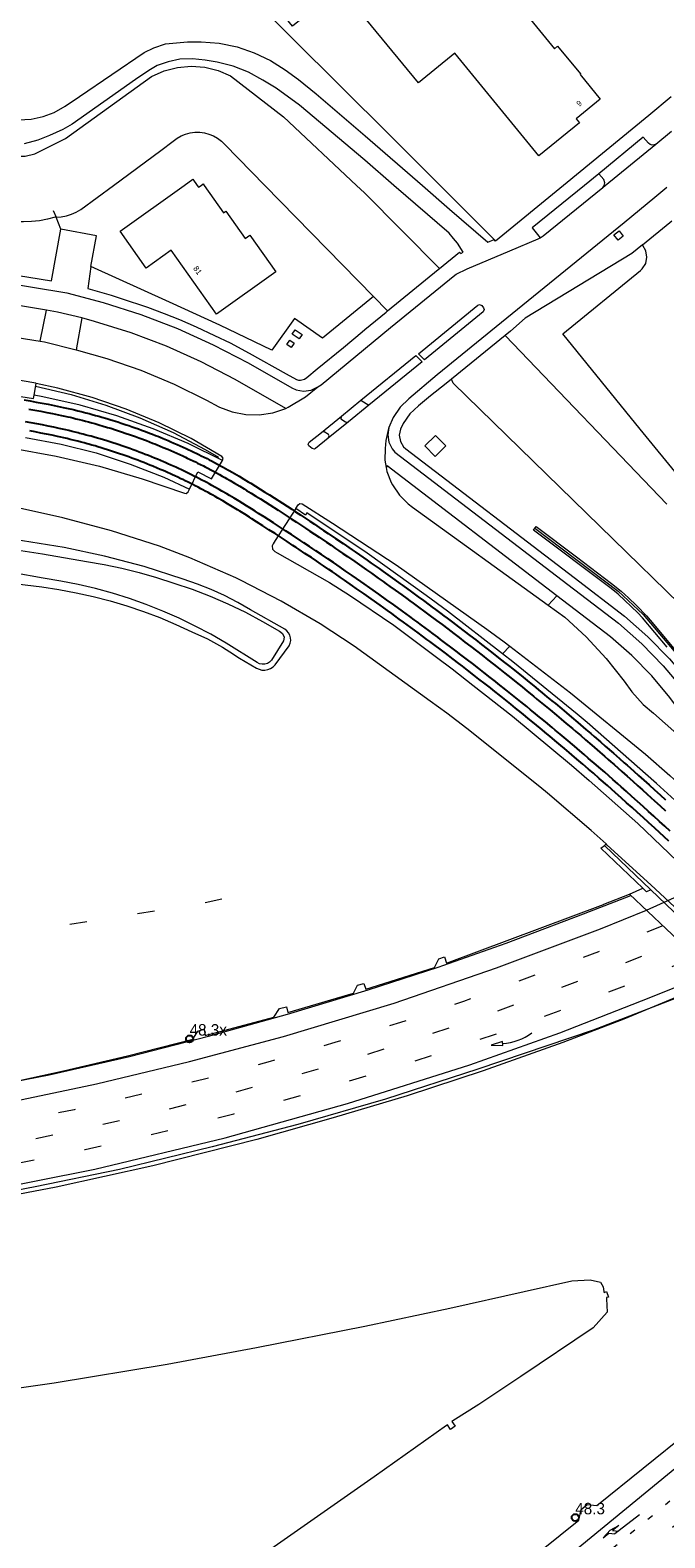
# Model space of a CAD drawing. Header units: metres. Extents: x 83575 to 86200, y 450600 to 453750.
# Tile 15 of 94: x 84102 to 84214, y 451413 to 451677. Entities that reach past the tile are written whole.
import ezdxf
from ezdxf.enums import TextEntityAlignment as Align

# ---------------------------------------------------------------- set-up
doc = ezdxf.new("R2010")
doc.units = ezdxf.units.M
doc.linetypes.add('13strp', pattern=[4, 1, -3])
doc.linetypes.add('39strp', pattern=[12, 3, -9])
for name, color, linetype, lineweight in [('gr-bs-geleiderail', 253, 'geleiderail', 18), ('gw-bs-grondwerklijn', 253, 'Continuous', 18), ('kd-bs-kadastralegrens', 253, 'Continuous', 18), ('mk-bs-13streep 0.45', 253, '13strp', 18), ('mk-bs-39streep 0.15', 253, '39strp', 18), ('mk-bs-pijlre750', 253, 'Continuous', 18), ('mk-bs-pijlverdrijf750', 253, 'Continuous', 18), ('mk-bs-streep 0.15', 253, 'Continuous', 18), ('og-bs-bebouwing', 253, 'Continuous', 18), ('og-bs-huisnummer', 253, 'Continuous', 18), ('og-bs-spoor HTM', 253, 'Continuous', 25), ('vh-bs-randverharding', 253, 'Continuous', 18), ('wm-bs-hectometerbord text', 253, 'Continuous', 18)]:
    doc.layers.add(name, color=color, linetype=linetype, lineweight=lineweight)
doc.styles.add('rtw_iso', font='iso-rtw.shx')
doc.styles.add('Styledgn001', font='dgn001.shx')
doc.linetypes.add('geleiderail', pattern='A,2,-1,[175,RTW.shx,S=0.5,R=0,X=0,Y=0],-1', length=4)

# ---------------------------------------------------------------- blocks, each defined once
blk = doc.blocks.new('pijlr-flat-5')
at = {"layer": 'mk-bs-pijlre750'}
for p, q in [((0, 0), (-4.29, -3.36)), ((-5.13, -2.69), (-3.61, -1.88)), ((-3.61, -1.88), (-4.75, -2.77)), ((-6.36, -4.04), (-5.13, -2.69)), ((-6.36, -4.04), (-5.34, -3.24)), ((-5.34, -3.24), (-4.29, -3.36)), ((-4.75, -2.77), (-3.7, -2.9))]:
    blk.add_line(p, q, dxfattribs=at)
blk = doc.blocks.new('pijlvr-flat-10')
at = {"layer": 'mk-bs-pijlverdrijf750'}
for p, q in [((-5.17, -1.48), (-7.16, -2.12)), ((-7.16, -2.12), (-5.08, -2.23)), ((-5.08, -2.23), (-5.17, -1.48)), ((-5.12, -1.86), (-5.12, -1.86)), ((-5.12, -1.86), (-5.12, -1.86))]:
    blk.add_line(p, q, dxfattribs=at)
blk.add_arc((-5.86, 8.18), 10.06, 274.1853, 305.6147, dxfattribs=at)
blk = doc.blocks.new('HMP1-flat-33')
at = {"color": 253}
blk.add_circle((0, 0), 0.625, dxfattribs=at)
blk = doc.blocks.new('HMP1-flat-36')
at = {"color": 253}
blk.add_circle((0, 0), 0.625, dxfattribs=at)

msp = doc.modelspace()

# ---------------------------------------------------------------- linework, layer by layer
at = {"layer": 'gr-bs-geleiderail', "flags": 128}
for points in [[(83834.12, 451424.2), (83840.96, 451428.19), (83850.38, 451432.98), (83859.13, 451437.11), (83868.66, 451441.5), (83878.86, 451445.73), (83889.53, 451449.87), (83899.79, 451453.53), (83911.75, 451457.39), (83923.06, 451460.56), (83933.8, 451463.42), (83941.35, 451465.21), (83949.38, 451467.09), (83959.96, 451469.28), (83970.4, 451471.48), (83984.88, 451474.19), (84003.57, 451477.26), (84018.05, 451479.5), (84036.58, 451482.35), (84051.81, 451484.71), (84066.51, 451487.08), (84080.67, 451489.5), (84092.56, 451491.66), (84105.82, 451494.28), (84119.9, 451497.49), (84133.76, 451501.05), (84147.6, 451504.89), (84161.7, 451509.11), (84174.01, 451513.11), (84185.92, 451517.29), (84199.43, 451522.43), (84207.73, 451525.66)], [(84223.18, 451511.04), (84216.45, 451508.16), (84206.52, 451503.99), (84195.82, 451499.94), (84181.88, 451494.97), (84168.53, 451490.59), (84155.58, 451486.73), (84142.21, 451482.92), (84123.98, 451478.3), (84107.08, 451474.59), (84087.46, 451470.86), (84069.92, 451467.87), (84056.31, 451465.7), (84038.2, 451462.92), (84020.87, 451460.29), (84001.56, 451457.2), (83990.64, 451455.48), (83978.09, 451453.26), (83966.63, 451450.93), (83957.27, 451448.74), (83945.05, 451446.05), (83932.68, 451442.8), (83917.62, 451438.5), (83902.85, 451434.03), (83889.48, 451429.78), (83878.14, 451425.73), (83867.58, 451421.72), (83858.39, 451417.71), (83851.6, 451414.65), (83845.46, 451411.78), (83842.48, 451410.47), (83840.59, 451409.41)]]:
    msp.add_lwpolyline(points, dxfattribs=at)
at = {"layer": 'gw-bs-grondwerklijn'}
for p, q in [((84183.82, 451640.52), (84174.33, 451650)), ((84107.87, 451642.36), (84107.03, 451644.44)), ((84165.13, 451628.04), (84162.65, 451630.57)), ((84108.48, 451586.57), (84090.33, 451589.48)), ((84115.53, 451585.1), (84108.48, 451586.57)), ((84122.48, 451583.25), (84115.53, 451585.1)), ((84129.33, 451581.02), (84122.48, 451583.25)), ((84131.79, 451580.19), (84129.33, 451581.02)), ((84095.18, 451580.86), (84104.52, 451579.69)), ((84104.52, 451579.69), (84107.55, 451579.23)), ((84107.55, 451579.23), (84110.56, 451578.67)), ((84110.56, 451578.67), (84113.55, 451578.01)), ((84134.2, 451579.23), (84131.79, 451580.19)), ((84136.57, 451578.16), (84134.2, 451579.23)), ((84113.55, 451578.01), (84116.51, 451577.24)), ((84116.51, 451577.24), (84119.45, 451576.37)), ((84119.45, 451576.37), (84122.35, 451575.39)), ((84138.88, 451576.96), (84136.57, 451578.16)), ((84141.13, 451575.66), (84138.88, 451576.96)), ((84193.26, 451576.49), (84194.8, 451578.12)), ((84122.35, 451575.39), (84125.22, 451574.31)), ((84125.22, 451574.31), (84128.04, 451573.13)), ((84128.04, 451573.13), (84130.83, 451571.85)), ((84147.1, 451572.31), (84141.13, 451575.66)), ((84130.83, 451571.85), (84133.58, 451570.62)), ((84133.58, 451570.62), (84136.22, 451569.15)), ((84147.48, 451572.02), (84147.1, 451572.31)), ((84147.79, 451571.66), (84147.48, 451572.02)), ((84148.01, 451571.23), (84147.79, 451571.66)), ((84148.13, 451570.77), (84148.01, 451571.23)), ((84148.15, 451570.29), (84148.13, 451570.77)), ((84136.22, 451569.15), (84137.49, 451568.33)), ((84137.49, 451568.33), (84139.16, 451567.23)), ((84145.43, 451566.05), (84147.88, 451569.38)), ((84147.88, 451569.38), (84148.06, 451569.82)), ((84148.06, 451569.82), (84148.15, 451570.29)), ((84139.16, 451567.23), (84142.13, 451565.47)), ((84142.13, 451565.47), (84142.61, 451565.26)), ((84142.61, 451565.26), (84143.11, 451565.14)), ((84143.11, 451565.14), (84143.63, 451565.13)), ((84143.63, 451565.13), (84144.14, 451565.22)), ((84144.14, 451565.22), (84144.62, 451565.41)), ((84144.62, 451565.41), (84145.06, 451565.69)), ((84145.06, 451565.69), (84145.43, 451566.05)), ((84207.53, 451525.88), (84209.84, 451526.92))]:
    msp.add_line(p, q, dxfattribs=at)
for points in [[(84174.33, 451650), (84165.49, 451658.82), (84122.71, 451701.35), (84122, 451702.14)], [(84055.42, 451696.28), (84055.37, 451696.07), (84069.48, 451682.1), (84069.63, 451681.99), (84078.83, 451672.45), (84079.14, 451672.3), (84088.65, 451662.06), (84088.91, 451662), (84094.59, 451657.34), (84096.13, 451656.24), (84097.86, 451655.48), (84099.72, 451655.11), (84101.61, 451655.13), (84103.34, 451655.52), (84108.72, 451658.2), (84123.78, 451669.08), (84125.98, 451670.06), (84128.31, 451670.66), (84130.71, 451670.87), (84133.11, 451670.68), (84135.44, 451670.09), (84137.58, 451669.17), (84146.89, 451662.01), (84159.69, 451650)], [(84107.03, 451644.44), (84106.89, 451644.44), (84105.52, 451644.08), (84104.13, 451643.81), (84102.72, 451643.65), (84101.31, 451643.59), (84099.89, 451643.62), (84098.48, 451643.76), (84097.09, 451644), (84095.71, 451644.34), (84094.37, 451644.77), (84093.05, 451645.3), (84091.78, 451645.92), (84090.55, 451646.64), (84089.38, 451647.43), (84088.27, 451648.31), (84086.23, 451650)], [(84159.69, 451650), (84161.09, 451648.68), (84174.2, 451635.44)], [(84223.07, 451590.55), (84209.4, 451607.32), (84195.83, 451623.99), (84209.43, 451635.07), (84209.75, 451635.37), (84210.34, 451636.32), (84210.56, 451637.41), (84210.39, 451638.52), (84209.84, 451639.49), (84209.77, 451639.59)], [(84162.65, 451630.57), (84153.7, 451623.26), (84148.8, 451626.69), (84144.87, 451621.16), (84135.72, 451625.55), (84126.89, 451629.55), (84113.12, 451635.79)], [(84185.7, 451623.71), (84214.02, 451594.16)], [(84220.93, 451572.19), (84199.97, 451592.59), (84176.6, 451615.36), (84176.33, 451616.09)], [(84090.35, 451437.97), (84106.7, 451440.31), (84126.48, 451443.6), (84142.16, 451446.48), (84161.16, 451450.24), (84176.05, 451453.37), (84189.07, 451456.33), (84197.4, 451458.16), (84200.64, 451458.36), (84202.4, 451457.92), (84202.92, 451457.11), (84203, 451456.34), (84203.07, 451456.15), (84203.49, 451456.3), (84203.84, 451455.33), (84203.46, 451455.25), (84203.5, 451455.05), (84203.61, 451452.67), (84201.13, 451449.97), (84188.48, 451441.45), (84181.11, 451436.55), (84176.53, 451433.64), (84176.37, 451433.52), (84176.99, 451432.72), (84176.16, 451432.16), (84175.62, 451432.98), (84175.46, 451432.87), (84162.79, 451423.85), (84144.09, 451410.78)]]:
    msp.add_lwpolyline(points, dxfattribs=at)
at = {"layer": 'kd-bs-kadastralegrens'}
for p, q in [((84143.62, 451650), (84162.65, 451630.57)), ((84106.56, 451645.61), (84107.03, 451644.44)), ((84103.46, 451614.82), (84109.66, 451613.36)), ((84109.66, 451613.36), (84115.75, 451611.52)), ((84115.75, 451611.52), (84121.71, 451609.3)), ((84121.71, 451609.3), (84127.53, 451606.71)), ((84127.53, 451606.71), (84133.17, 451603.76)), ((84133.17, 451603.76), (84135.49, 451602.41)), ((84190.93, 451590), (84205.5, 451578.97)), ((84205.5, 451578.97), (84209.9, 451574.84)), ((84209.9, 451574.84), (84223.84, 451558.35))]:
    msp.add_line(p, q, dxfattribs=at)
for points in [[(84117.11, 451650), (84125.39, 451656.09), (84127.56, 451657.74), (84128.23, 451658.25), (84128.95, 451658.66), (84129.72, 451658.98), (84130.53, 451659.2), (84131.36, 451659.3), (84132.2, 451659.31), (84133.02, 451659.2), (84133.83, 451658.99), (84134.61, 451658.67), (84135.33, 451658.26), (84136, 451657.76), (84136.6, 451657.17), (84143.62, 451650)], [(84107.03, 451644.44), (84107.96, 451644.51), (84108.87, 451644.68), (84109.75, 451644.95), (84110.59, 451645.32), (84111.39, 451645.79), (84117.11, 451650)]]:
    msp.add_lwpolyline(points, dxfattribs=at)
at = {"layer": 'mk-bs-13streep 0.45', "flags": 128}
msp.add_lwpolyline([(84269.44, 451466.23), (84246.95, 451446.74), (84218.77, 451423.01), (84192.8, 451401.69), (84173.39, 451386.09)], dxfattribs=at)
at = {"layer": 'mk-bs-39streep 0.15', "flags": 128}
for points in [[(84246.07, 451535.24), (84213.33, 451520.34)], [(83824.72, 451524.37), (83834.2, 451514.84), (83842.18, 451506.77), (83848.4, 451500.54), (83852.78, 451496.53), (83856.89, 451493.68), (83860.38, 451491.95), (83864.59, 451490.54), (83869.08, 451489.69), (83875.3, 451489.54), (83881.15, 451490.41), (83892.01, 451492.48), (83903.66, 451494.74), (83918.72, 451497.24), (83936.18, 451500.16), (83954.23, 451502.87), (83966.1, 451504.59), (83975.11, 451505.75), (83987, 451507.24), (84001.95, 451508.99), (84020.02, 451510.98), (84035.23, 451512.49), (84050.32, 451513.79), (84065.3, 451515.31), (84077.49, 451516.6), (84092.34, 451518.32), (84104.49, 451519.91), (84116.36, 451521.68), (84125.36, 451523.15), (84131.55, 451524.1), (84137.01, 451525.25)], [(84213.33, 451520.34), (84202.08, 451515.78), (84178.43, 451507.12), (84167.36, 451503.39), (84155.9, 451499.89), (84144.56, 451496.57), (84133.02, 451493.5), (84121.81, 451490.79), (84110.21, 451488.15), (84098.47, 451485.74), (84077.93, 451481.96), (84063.12, 451479.56), (84041.35, 451476.22), (84017.82, 451472.53), (83994.74, 451468.75), (83971.37, 451464.61), (83956.8, 451461.65), (83945.09, 451459.01), (83933.37, 451456.08), (83921.69, 451452.92), (83910.07, 451449.44), (83898.6, 451445.69), (83887.13, 451441.54), (83875.85, 451436.91), (83864.94, 451431.96), (83853.94, 451426.7), (83845.02, 451422.01), (83836.81, 451417.44)], [(83838.07, 451414.04), (83846.72, 451418.8), (83855.71, 451423.48), (83867.73, 451429.24), (83880.03, 451434.77), (83891.38, 451439.25), (83902.71, 451443.26), (83918.52, 451448.32), (83934.53, 451452.71), (83957.56, 451458.21), (83972.31, 451461.11), (83993.1, 451464.82), (84019.5, 451469.15), (84052.11, 451474.23), (84078.66, 451478.51), (84090.46, 451480.57), (84102.21, 451482.8), (84122.6, 451487.22), (84137.14, 451490.86), (84157.24, 451496.49), (84171.47, 451501), (84182.87, 451504.86), (84203.7, 451512.63), (84216.12, 451517.7)], [(83958.3, 451454.72), (83972.99, 451457.61), (83993.46, 451461.21), (84017.03, 451465.06), (84040.6, 451468.73), (84076.35, 451474.44), (84091.42, 451477.04), (84112.16, 451481.18), (84126.62, 451484.49), (84138.21, 451487.44), (84149.91, 451490.62), (84169.67, 451496.59), (84183.87, 451501.34), (84195.19, 451505.46), (84207.71, 451510.26), (84219.09, 451514.93)], [(84272.01, 451463.75), (84247.2, 451441.93), (84211.4, 451411.9), (84182.68, 451388.56), (84163.69, 451373.42), (84135.09, 451351.16), (84115.89, 451336.59), (84104.03, 451327.65)]]:
    msp.add_lwpolyline(points, dxfattribs=at)
at = {"layer": 'mk-bs-streep 0.15', "flags": 128}
for points in [[(84210.48, 451523.06), (84243.28, 451537.89)], [(83835.49, 451420.88), (83847.6, 451427.43), (83858.39, 451432.8), (83867.4, 451437.03), (83879.65, 451442.43), (83893.37, 451447.61), (83905.96, 451451.91), (83919.41, 451456.02), (83935.23, 451460.33), (83955.39, 451465.1), (83975.39, 451469.04), (83998.38, 451473.02), (84022.38, 451476.89), (84054.96, 451481.93), (84083.45, 451486.66), (84101.08, 451489.94), (84114.1, 451492.65), (84130.43, 451496.58), (84146.86, 451500.98), (84166.25, 451506.82), (84184.2, 451512.98), (84202.41, 451519.8), (84210.48, 451523.06)], [(83988.51, 451456.67), (83996.08, 451457.95), (84029.56, 451463.31), (84065.79, 451468.96), (84092.94, 451473.61), (84113.81, 451477.76), (84136.69, 451483.23), (84158.1, 451489.21), (84179.53, 451496.03), (84195.28, 451501.63), (84210.96, 451507.73), (84221.97, 451512.18)], [(84266.69, 451468.88), (84241.34, 451446.93), (84216.42, 451426.07), (84189.05, 451403.63)]]:
    msp.add_lwpolyline(points, dxfattribs=at)
at = {"layer": 'og-bs-bebouwing'}
for p, q in [((84186.51, 451569.31), (84185.26, 451567.97)), ((84186.51, 451569.31), (84197.17, 451561.14)), ((84203.1, 451534.43), (84211.26, 451526.63))]:
    msp.add_line(p, q, dxfattribs=at)
for points in [[(84164.06, 451710.95), (84194.35, 451673.93), (84194.91, 451674.4), (84198.92, 451669.52), (84198.85, 451669.42), (84202.35, 451665.09), (84198.17, 451661.67), (84198.72, 451660.98), (84191.61, 451655.19), (84176.9, 451673.14), (84170.51, 451667.96), (84156.84, 451684.68), (84148.49, 451677.86), (84137.83, 451690.9), (84137.81, 451690.91), (84142.33, 451694.59), (84143.09, 451693.66), (84164.06, 451710.95)], [(84132.97, 451650), (84136.36, 451645.22), (84136.77, 451645.51), (84140.17, 451640.72), (84140.97, 451641.3), (84145.55, 451634.84), (84135.13, 451627.46), (84127.21, 451638.64), (84122.85, 451635.53), (84118.27, 451641.96), (84129.51, 451650)], [(84129.51, 451650), (84131.02, 451651.08), (84131.78, 451650)], [(84131.78, 451650), (84132.01, 451649.68), (84132.45, 451650)], [(84132.45, 451650), (84132.8, 451650.25), (84132.97, 451650)], [(84148.42, 451623.97), (84148.95, 451624.7), (84150.18, 451623.87), (84149.65, 451623.11), (84148.42, 451623.97)], [(84147.49, 451622.13), (84148.01, 451622.88), (84148.76, 451622.35), (84148.23, 451621.61), (84147.49, 451622.13)], [(84149.05, 451593.42), (84149.47, 451594.08), (84149.74, 451594.29), (84150.15, 451594.22), (84155.49, 451590.86), (84166.63, 451583.53)], [(84185.26, 451567.97), (84175.59, 451575.42), (84171.9, 451578.19), (84161.56, 451585.6), (84151, 451592.69), (84150.73, 451592.28), (84149.05, 451593.42)], [(84214.11, 451569.14), (84209.76, 451574.28), (84208.99, 451575.14), (84205.53, 451578.44), (84204.28, 451579.39), (84190.7, 451589.64), (84191.14, 451590.28), (84198.23, 451584.97), (84204.36, 451580.27), (84206.02, 451578.95), (84207.34, 451577.75), (84208.74, 451576.44), (84210.48, 451574.63), (84211.12, 451573.84), (84220.22, 451562.95)], [(84166.63, 451583.53), (84182.5, 451572.3), (84185.54, 451570.05), (84186.51, 451569.31)], [(84223.97, 451534.41), (84219.32, 451538.83), (84212.26, 451545.27), (84200.11, 451555.92), (84198.35, 451557.4), (84187.09, 451566.57), (84185.26, 451567.97)], [(84197.17, 451561.14), (84210.3, 451550.38), (84214.58, 451546.64), (84222.14, 451539.64), (84225.85, 451536.2)], [(84209.84, 451526.92), (84202.51, 451533.92), (84203.1, 451534.43)], [(84211.26, 451526.63), (84210.48, 451526.31), (84209.84, 451526.92)]]:
    msp.add_lwpolyline(points, dxfattribs=at)
at = {"layer": 'og-bs-spoor HTM'}
for points in [[(84101.48, 451612.43), (84102.53, 451612.25), (84103.57, 451612.06), (84104.62, 451611.87), (84105.67, 451611.67), (84106.72, 451611.46), (84107.77, 451611.24), (84108.29, 451611.13), (84108.86, 451611.01), (84109.43, 451610.88), (84109.81, 451610.79), (84110.28, 451610.68), (84110.85, 451610.54), (84111.42, 451610.4), (84112.27, 451610.19), (84112.83, 451610.04), (84113.39, 451609.89), (84113.96, 451609.73), (84114.52, 451609.58), (84115.08, 451609.42), (84115.92, 451609.17), (84116.48, 451609), (84117.04, 451608.83), (84117.43, 451608.71), (84117.87, 451608.57), (84118.43, 451608.39), (84118.98, 451608.21), (84119.3, 451608.1), (84119.81, 451607.93), (84120.36, 451607.74), (84120.91, 451607.55), (84121.46, 451607.35), (84122.01, 451607.15), (84122.56, 451606.95), (84123.02, 451606.78), (84123.38, 451606.64), (84123.92, 451606.43), (84124.47, 451606.22), (84124.86, 451606.06), (84125.28, 451605.89), (84125.82, 451605.67), (84126.36, 451605.45), (84126.69, 451605.31), (84127.16, 451605.11), (84127.7, 451604.88), (84128.24, 451604.65), (84128.77, 451604.41), (84129.3, 451604.17), (84129.83, 451603.93), (84130.3, 451603.71), (84130.62, 451603.56), (84131.15, 451603.31), (84131.68, 451603.05), (84132.08, 451602.86), (84132.46, 451602.67), (84132.99, 451602.41), (84133.51, 451602.15), (84133.84, 451601.97), (84134.28, 451601.74), (84134.8, 451601.47), (84135.32, 451601.2), (84135.83, 451600.92), (84136.34, 451600.65), (84137.11, 451600.22), (84137.36, 451600.08), (84137.87, 451599.79), (84138.71, 451599.31), (84139.12, 451599.07), (84139.95, 451598.58), (84140.72, 451598.11), (84141.18, 451597.83), (84142, 451597.33), (84142.81, 451596.82), (84143.63, 451596.31), (84144.43, 451595.79), (84145.24, 451595.28), (84146.72, 451594.33), (84148.32, 451593.28), (84149.01, 451592.84), (84149.93, 451592.24), (84150.65, 451591.76), (84151.52, 451591.18), (84152.29, 451590.67), (84153.12, 451590.12), (84153.92, 451589.58), (84154.7, 451589.05), (84156.01, 451588.17), (84157.34, 451587.27), (84158.92, 451586.18)], [(84102.28, 451610.84), (84103.32, 451610.65), (84104.36, 451610.46), (84105.4, 451610.26), (84106.44, 451610.06), (84107.47, 451609.84), (84107.99, 451609.73), (84108.55, 451609.61), (84109.11, 451609.48), (84109.49, 451609.39), (84109.95, 451609.28), (84110.51, 451609.15), (84111.07, 451609.01), (84111.63, 451608.87), (84112.18, 451608.73), (84112.74, 451608.58), (84113.3, 451608.43), (84113.85, 451608.28), (84114.68, 451608.04), (84115.13, 451607.91), (84116.06, 451607.63), (84116.61, 451607.46), (84117.43, 451607.2), (84117.98, 451607.03), (84118.53, 451606.85), (84119.35, 451606.57), (84119.89, 451606.38), (84120.43, 451606.19), (84120.98, 451606), (84121.52, 451605.8), (84122.06, 451605.6), (84122.52, 451605.43), (84122.87, 451605.3), (84123.4, 451605.09), (84123.94, 451604.88), (84124.33, 451604.73), (84124.74, 451604.56), (84125.27, 451604.35), (84125.81, 451604.13), (84126.6, 451603.79), (84127.13, 451603.56), (84127.66, 451603.33), (84128.18, 451603.1), (84128.71, 451602.86), (84129.23, 451602.62), (84129.69, 451602.41), (84130.01, 451602.26), (84130.53, 451602.01), (84131.05, 451601.76), (84131.45, 451601.57), (84131.83, 451601.38), (84132.34, 451601.12), (84132.85, 451600.87), (84133.19, 451600.7), (84133.62, 451600.47), (84134.13, 451600.2), (84134.64, 451599.93), (84135.15, 451599.66), (84135.65, 451599.39), (84136.16, 451599.11), (84136.62, 451598.85), (84136.91, 451598.69), (84137.57, 451598.31), (84138.3, 451597.88), (84139.21, 451597.34), (84139.98, 451596.88), (84140.43, 451596.6), (84141.24, 451596.11), (84142.05, 451595.6), (84142.86, 451595.09), (84143.66, 451594.58), (84144.47, 451594.07), (84145.94, 451593.12), (84147.54, 451592.08), (84148.23, 451591.63), (84149.14, 451591.04), (84149.86, 451590.56), (84150.73, 451589.99), (84151.49, 451589.48), (84152.32, 451588.93), (84153.12, 451588.39), (84154.43, 451587.51), (84155.21, 451586.98), (84156.01, 451586.44), (84156.53, 451586.08), (84157.29, 451585.56), (84158.11, 451585)], [(84151.45, 451586.76), (84150.44, 451587.43), (84149.91, 451587.78), (84148.29, 451588.85), (84147.24, 451589.53), (84146.18, 451590.22), (84145.11, 451590.91), (84143.49, 451591.95), (84142.53, 451592.56), (84141.92, 451592.95), (84141.26, 451593.36), (84140.41, 451593.9), (84139.78, 451594.29), (84139.13, 451594.69), (84138.27, 451595.21), (84137.41, 451595.72), (84136.93, 451596), (84136.1, 451596.48), (84135.6, 451596.77), (84134.85, 451597.18), (84134.35, 451597.46), (84133.85, 451597.73), (84133.44, 451597.95), (84133.09, 451598.14), (84132.58, 451598.4), (84132.07, 451598.66), (84131.65, 451598.88), (84131.31, 451599.05), (84130.79, 451599.31), (84130.28, 451599.56), (84129.84, 451599.78), (84129.51, 451599.94), (84128.99, 451600.18), (84128.47, 451600.42), (84128.01, 451600.64), (84127.17, 451601.02), (84126.64, 451601.25), (84126.16, 451601.46), (84125.85, 451601.59), (84125.33, 451601.82), (84124.8, 451602.04), (84124.26, 451602.26), (84123.74, 451602.47), (84123.21, 451602.68), (84122.67, 451602.89), (84122.14, 451603.1), (84121.6, 451603.3), (84121.07, 451603.5), (84120.52, 451603.7), (84119.99, 451603.9), (84119.45, 451604.09), (84118.91, 451604.27), (84118.55, 451604.4), (84118.1, 451604.55), (84117.55, 451604.73), (84117.01, 451604.91), (84116.46, 451605.08), (84115.92, 451605.25), (84115.37, 451605.42), (84114.79, 451605.6), (84114.27, 451605.75), (84113.72, 451605.91), (84113.17, 451606.06), (84112.84, 451606.15), (84112.34, 451606.29), (84111.78, 451606.44), (84111.23, 451606.58), (84110.89, 451606.67), (84110.4, 451606.79), (84109.84, 451606.93), (84109.29, 451607.06), (84108.73, 451607.19), (84108.17, 451607.32), (84107.61, 451607.44), (84106.62, 451607.65), (84105.64, 451607.85), (84104.65, 451608.05), (84103.67, 451608.23), (84102.68, 451608.41), (84101.69, 451608.59)], [(84112.78, 451604.68), (84112.46, 451604.77), (84111.97, 451604.9), (84111.42, 451605.05), (84110.87, 451605.19), (84110.54, 451605.28), (84110.05, 451605.4), (84109.5, 451605.53), (84108.96, 451605.66), (84108.4, 451605.79), (84107.85, 451605.92), (84107.3, 451606.04), (84106.33, 451606.25), (84105.36, 451606.45), (84104.38, 451606.64), (84103.4, 451606.82), (84102.42, 451607)], [(84174.57, 451568.6), (84173.24, 451569.59), (84172.53, 451570.12), (84172.02, 451570.5), (84170.49, 451571.64), (84169.2, 451572.59), (84167.93, 451573.52), (84167.17, 451574.07), (84166.38, 451574.64), (84165.87, 451575.02), (84165.13, 451575.55), (84163.8, 451576.5), (84162.24, 451577.6), (84161.03, 451578.46), (84160.16, 451579.07), (84159.64, 451579.43), (84158.97, 451579.9), (84157.55, 451580.88), (84156.9, 451581.33), (84155.98, 451581.96), (84155.46, 451582.32), (84154.82, 451582.76), (84153.88, 451583.4), (84153.35, 451583.75), (84152.74, 451584.17), (84151.77, 451584.82), (84150.65, 451585.57), (84149.65, 451586.23), (84149.12, 451586.58), (84148.55, 451586.96), (84147.5, 451587.65), (84146.46, 451588.33), (84145.4, 451589.02), (84144.34, 451589.7), (84143.28, 451590.38), (84142.18, 451591.08), (84141.34, 451591.62), (84140.92, 451591.88), (84140.09, 451592.4), (84139.23, 451592.94), (84138.81, 451593.2), (84137.96, 451593.72), (84137.1, 451594.23), (84136.25, 451594.74), (84135.39, 451595.24), (84134.9, 451595.52), (84134.52, 451595.73), (84134.16, 451595.93), (84133.66, 451596.2), (84133.17, 451596.47), (84132.77, 451596.68), (84132.42, 451596.87), (84131.92, 451597.13), (84131.42, 451597.39), (84131, 451597.6), (84130.66, 451597.77), (84130.16, 451598.02), (84129.65, 451598.27), (84129.22, 451598.48), (84128.89, 451598.64), (84128.38, 451598.88), (84127.87, 451599.12), (84127.42, 451599.33), (84127.1, 451599.47), (84126.58, 451599.71), (84126.07, 451599.93), (84125.6, 451600.14), (84125.29, 451600.27), (84124.77, 451600.49), (84123.99, 451600.82), (84123.46, 451601.03), (84122.94, 451601.24), (84122.42, 451601.45), (84121.91, 451601.65), (84121.36, 451601.86), (84120.83, 451602.06), (84120.3, 451602.26), (84119.77, 451602.45), (84119.24, 451602.64), (84118.71, 451602.83), (84118.18, 451603.01), (84117.64, 451603.19), (84117.1, 451603.37), (84116.57, 451603.54), (84116.03, 451603.71), (84115.49, 451603.88), (84114.95, 451604.05), (84114.38, 451604.22), (84113.87, 451604.37), (84113.33, 451604.53), (84112.78, 451604.68)], [(84214.65, 451536.9), (84213.7, 451537.77), (84212.75, 451538.64), (84211.79, 451539.52), (84210.84, 451540.39), (84209.88, 451541.25), (84208.92, 451542.12), (84207.94, 451543), (84207, 451543.84), (84206.03, 451544.7), (84205.46, 451545.21), (84204.59, 451545.97), (84203.16, 451547.23), (84202.11, 451548.14), (84201.27, 451548.87), (84200.75, 451549.32), (84200.26, 451549.73), (84199.58, 451550.32), (84198.81, 451550.98), (84198.33, 451551.39), (84197.84, 451551.81), (84196.38, 451553.04), (84195.33, 451553.92), (84194.48, 451554.63), (84193.93, 451555.09), (84192.76, 451556.05), (84191.97, 451556.71), (84191.47, 451557.12), (84190.98, 451557.52), (84190.18, 451558.17), (84189.5, 451558.73), (84189, 451559.14), (84188.46, 451559.58), (84187.01, 451560.74), (84185.85, 451561.67), (84184.52, 451562.72), (84184.02, 451563.12), (84183.11, 451563.83), (84182.01, 451564.69), (84181.12, 451565.38), (84180, 451566.26), (84179.13, 451566.93), (84177.97, 451567.81), (84177.12, 451568.46), (84176.45, 451568.97), (84175.11, 451569.98), (84174.41, 451570.51), (84173.9, 451570.89), (84173.09, 451571.5), (84172.37, 451572.04), (84171.07, 451573), (84170.32, 451573.55), (84169.8, 451573.93), (84169.03, 451574.49), (84167.74, 451575.43), (84166.19, 451576.55), (84164.94, 451577.45), (84163.6, 451578.41), (84162.03, 451579.51), (84160.99, 451580.24), (84160.46, 451580.61), (84158.89, 451581.7), (84158.37, 451582.06), (84157.71, 451582.52), (84156.79, 451583.15), (84155.63, 451583.94), (84154.68, 451584.58), (84153.54, 451585.36), (84152.57, 451586.01), (84152.04, 451586.36), (84151.45, 451586.76)], [(84158.11, 451585), (84159.36, 451584.13), (84160.2, 451583.55), (84161.43, 451582.69), (84162.28, 451582.09), (84163.49, 451581.24), (84164.36, 451580.62), (84164.88, 451580.25), (84165.54, 451579.78), (84166.43, 451579.14), (84167.59, 451578.31), (84168.49, 451577.65), (84169.01, 451577.28), (84169.62, 451576.83), (84170.55, 451576.15), (84171.65, 451575.33), (84172.59, 451574.64), (84173.68, 451573.83), (84174.68, 451573.08), (84175.65, 451572.35), (84176.7, 451571.56), (84177.68, 451570.81), (84178.68, 451570.04), (84179.69, 451569.27), (84180.69, 451568.49), (84181.69, 451567.72), (84182.71, 451566.92), (84183.67, 451566.17), (84184.21, 451565.75), (84185.65, 451564.6), (84186.7, 451563.77), (84187.62, 451563.03), (84188.68, 451562.17), (84189.58, 451561.45), (84190.66, 451560.57), (84191.29, 451560.05), (84192.13, 451559.36), (84193.01, 451558.64), (84193.6, 451558.15), (84194.71, 451557.22), (84195.56, 451556.52), (84196.41, 451555.8), (84197.5, 451554.88), (84198.1, 451554.37), (84198.95, 451553.65), (84199.79, 451552.93), (84200.89, 451551.98), (84202.33, 451550.74), (84203.14, 451550.03), (84203.77, 451549.48), (84204.25, 451549.06), (84204.81, 451548.57), (84206.16, 451547.38), (84207.12, 451546.53), (84208.08, 451545.67), (84208.95, 451544.88), (84209.78, 451544.14), (84210.6, 451543.4), (84211.9, 451542.22), (84212.85, 451541.35), (84213.79, 451540.48)], [(84158.92, 451586.18), (84159.45, 451585.82), (84160.18, 451585.31), (84161.54, 451584.36), (84162.26, 451583.87), (84163.63, 451582.9), (84164.32, 451582.41), (84165.19, 451581.79), (84166.38, 451580.95), (84167.27, 451580.31), (84167.79, 451579.93), (84169.34, 451578.81), (84170.47, 451577.98), (84171.4, 451577.31), (84172.42, 451576.55), (84172.94, 451576.17), (84173.52, 451575.74), (84174.47, 451575.03), (84174.98, 451574.65), (84175.55, 451574.22), (84176.51, 451573.5), (84177.02, 451573.11), (84177.56, 451572.7), (84178.54, 451571.96), (84179.56, 451571.18), (84180.57, 451570.4), (84181.57, 451569.63), (84182.57, 451568.85), (84183.59, 451568.05), (84184.56, 451567.29), (84185.1, 451566.87), (84185.6, 451566.48), (84186.54, 451565.73), (84187.1, 451565.29), (84188.51, 451564.15), (84189.58, 451563.29), (84191.07, 451562.08), (84191.56, 451561.68), (84192.2, 451561.16), (84193.04, 451560.47), (84193.92, 451559.75), (84194.52, 451559.25), (84195.63, 451558.33), (84196.48, 451557.62), (84197.34, 451556.9), (84198.43, 451555.97), (84199.88, 451554.74), (84200.72, 451554.02), (84201.34, 451553.49), (84202.41, 451552.57), (84203.27, 451551.82), (84204.72, 451550.56), (84205.76, 451549.65), (84206.59, 451548.91), (84207.11, 451548.45), (84208.26, 451547.43), (84209.08, 451546.69), (84210, 451545.87), (84210.95, 451545.01), (84211.91, 451544.14), (84212.86, 451543.28), (84213.82, 451542.41)], [(84214.38, 451535.19), (84213.57, 451535.94), (84211.93, 451537.44), (84210.83, 451538.46), (84209.87, 451539.32), (84208.92, 451540.19), (84207.96, 451541.05), (84207, 451541.91), (84206.04, 451542.77), (84205.08, 451543.63), (84203.65, 451544.89), (84202.21, 451546.15), (84201.17, 451547.06), (84200.33, 451547.78), (84199.33, 451548.65), (84198.65, 451549.23), (84197.88, 451549.89), (84196.91, 451550.71), (84196.11, 451551.39), (84195.45, 451551.94), (84194.41, 451552.82), (84193.56, 451553.53), (84193.01, 451553.98), (84191.85, 451554.95), (84190.56, 451556.01), (84190.07, 451556.41), (84188.59, 451557.62), (84187.55, 451558.46), (84186.69, 451559.16), (84186.12, 451559.62), (84184.96, 451560.54), (84183.63, 451561.6), (84183.13, 451561.99), (84182.23, 451562.7), (84181.13, 451563.56), (84180.24, 451564.25), (84179.12, 451565.12), (84178.25, 451565.79), (84177.61, 451566.29), (84176.6, 451567.06), (84175.25, 451568.08), (84174.57, 451568.6)]]:
    msp.add_lwpolyline(points, dxfattribs=at)
at = {"layer": 'vh-bs-randverharding'}
for p, q in [((84212.12, 451657.23), (84214.87, 451659.47)), ((84203.24, 451650), (84212.12, 451657.23)), ((84195.92, 451650), (84184.04, 451640.26)), ((84202.15, 451652.04), (84199.62, 451650)), ((84202.81, 451649.65), (84203.24, 451650)), ((84214.07, 451649.61), (84211.93, 451647.87)), ((84211.93, 451647.87), (84206.56, 451643.46)), ((84106.25, 451633.31), (84107.87, 451642.36)), ((84182.68, 451640.05), (84183.82, 451640.52)), ((84184.04, 451640.26), (84183.82, 451640.52)), ((84174.2, 451635.44), (84177.71, 451638.28)), ((84104.26, 451622.74), (84105.34, 451628.14)), ((84111.54, 451626.78), (84110.58, 451621.19)), ((84185.7, 451623.71), (84176.33, 451616.09)), ((84103.19, 451613.27), (84103.55, 451615.32)), ((84157.04, 451609.61), (84160.43, 451612.37)), ((84161.82, 451611.53), (84158.28, 451608.62)), ((84160.43, 451612.37), (84161.82, 451611.53)), ((84153.52, 451606.75), (84157.04, 451609.61)), ((84158.28, 451608.62), (84154.73, 451605.72)), ((84166.41, 451603.27), (84196.68, 451580.13)), ((84203.1, 451534.43), (84203.4, 451534.69))]:
    msp.add_line(p, q, dxfattribs=at)
for points in [[(84100.47, 451661.45), (84102.69, 451661.61), (84104.77, 451662.05), (84106.68, 451662.76), (84108.65, 451663.88), (84111.14, 451665.58), (84122.47, 451673.29), (84124.18, 451674.11), (84126.21, 451674.78), (84130.06, 451675.13), (84132.44, 451675.13), (84135.62, 451674.89), (84138.74, 451674.26), (84141.75, 451673.24), (84144.62, 451671.85), (84147.2, 451670.26), (84149.51, 451668.52), (84152.58, 451666.02), (84157.54, 451661.82), (84161.21, 451658.66), (84171.21, 451650)], [(84166.21, 451650), (84161.13, 451654.41), (84149.7, 451664.04), (84145.58, 451667.04), (84143.27, 451668.43), (84140.76, 451669.84), (84138.08, 451670.89), (84135.28, 451671.55), (84133.18, 451671.95), (84130.95, 451672.16), (84128.71, 451672.08), (84126.68, 451671.66), (84124.78, 451670.99), (84123.28, 451670.11), (84120.95, 451668.54), (84109.88, 451660.72), (84108.24, 451659.8), (84105.87, 451658.71), (84103.83, 451657.94), (84101.48, 451657.27)], [(84214.81, 451665.51), (84210.87, 451662.26), (84195.92, 451650)], [(84212.12, 451657.23), (84211.84, 451657.1), (84211.48, 451657.07), (84211.14, 451657.16), (84210.85, 451657.37), (84209.92, 451658.42), (84202.15, 451652.04)], [(84178.38, 451638.28), (84177.37, 451639.88), (84176.67, 451640.69), (84175.9, 451641.61), (84166.21, 451650)], [(84171.21, 451650), (84175.99, 451645.85), (84182.68, 451640.05)], [(84199.62, 451650), (84190.45, 451642.58), (84191.88, 451640.83)], [(84191.88, 451640.83), (84192.35, 451641.17), (84202.81, 451649.65)], [(84203.06, 451650), (84203.2, 451650.47), (84202.98, 451651.05), (84202.15, 451652.04)], [(84202.81, 451649.65), (84203.03, 451649.88), (84203.06, 451650)], [(84007.94, 451643.08), (84012.37, 451643.24), (84020.63, 451643.15), (84025.74, 451642.83), (84043.32, 451641.51), (84060.86, 451639.78), (84069.9, 451638.69), (84088.11, 451636.2), (84106.25, 451633.31)], [(84008.03, 451641.55), (84013.58, 451641.71), (84020.55, 451641.49), (84025.79, 451641.18), (84043.27, 451639.87), (84060.71, 451638.16), (84074.06, 451636.53), (84091.52, 451634.04), (84108.93, 451631.16), (84115.3, 451629.51), (84121.87, 451627.42), (84128.31, 451624.94)], [(84113.12, 451635.79), (84114.14, 451641.18), (84107.87, 451642.36)], [(84206.56, 451643.46), (84185.09, 451625.99), (84173.81, 451616.83), (84168.82, 451612.65), (84167.31, 451611.14), (84166.11, 451609.38), (84165.34, 451607.6)], [(84205.49, 451640.42), (84204.75, 451641.36), (84205.68, 451642.05), (84206.42, 451641.11), (84205.49, 451640.42)], [(84209.77, 451639.59), (84214.55, 451643.49), (84214.91, 451643.77)], [(84152.93, 451614.7), (84153.49, 451615.09), (84165.63, 451625.09), (84176.92, 451634.28), (84177.13, 451634.46), (84179.06, 451635.39), (84186.52, 451638.53), (84191.53, 451640.63), (84191.88, 451640.83)], [(84209.77, 451639.59), (84207.89, 451638.06), (84189.2, 451626.75), (84186.66, 451624.49), (84185.7, 451623.71)], [(84177.71, 451638.28), (84177.93, 451638.1), (84178.38, 451638.28)], [(84105.34, 451628.14), (84094.46, 451629.95), (84077.39, 451632.46), (84060.27, 451634.57)], [(84113.12, 451635.79), (84112.59, 451631.95), (84113.85, 451631.57), (84116.69, 451630.78), (84118.42, 451630.18), (84123.08, 451628.69), (84125.98, 451627.59), (84128.68, 451626.52), (84131.58, 451625.23), (84134.81, 451623.71), (84137.53, 451622.44), (84140.87, 451620.62), (84147.35, 451617.02), (84149.14, 451616.01), (84149.54, 451615.9), (84149.89, 451615.9), (84150.57, 451616.09), (84150.96, 451616.34), (84152.81, 451617.88), (84157.39, 451621.63), (84160.68, 451624.36), (84161.12, 451624.74)], [(84165.13, 451628.04), (84173.96, 451635.25), (84174.2, 451635.44)], [(84171.57, 451619.48), (84170.51, 451620.51), (84180.93, 451629), (84181.23, 451629.12), (84181.62, 451628.94), (84181.94, 451628.56), (84182.06, 451628.25), (84181.87, 451627.86), (84171.57, 451619.48)], [(84071.56, 451627.57), (84087.4, 451625.42), (84104.26, 451622.74)], [(84111.54, 451626.78), (84107.31, 451627.8), (84105.34, 451628.14)], [(84147.28, 451610.93), (84138.4, 451616.03), (84132.49, 451619.11), (84126.41, 451621.84), (84120.17, 451624.2), (84113.8, 451626.17), (84111.54, 451626.78)], [(84161.12, 451624.74), (84164.86, 451627.82), (84165.13, 451628.04)], [(84103.55, 451615.32), (84103.5, 451615.34), (84088.35, 451617.93), (84073.13, 451620.13), (84057.87, 451621.94), (84054.72, 451622.26), (84042.51, 451623.51), (84030.27, 451624.36), (84018, 451624.82), (84009.07, 451624.86)], [(84128.31, 451624.94), (84134.59, 451622.1), (84140.69, 451618.9), (84148.35, 451614.54), (84149.1, 451614.21), (84150.4, 451613.98), (84151.72, 451614.15), (84152.93, 451614.7)], [(84009.22, 451622.53), (84012.47, 451622.7), (84019.07, 451622.65), (84025.66, 451622.21), (84025.67, 451621.74), (84037.81, 451620.89), (84054.6, 451619.35), (84068.15, 451617.8), (84085.63, 451615.43), (84103.08, 451612.67), (84103.19, 451613.27)], [(84104.26, 451622.74), (84105.04, 451622.58), (84110.58, 451621.19)], [(84110.58, 451621.19), (84115.91, 451619.7), (84121.89, 451617.63), (84127.73, 451615.19), (84133.4, 451612.38), (84135.55, 451611.23), (84135.68, 451611.17)], [(84160.43, 451612.37), (84170.07, 451620.21), (84171.16, 451619.13), (84161.82, 451611.53)], [(84136.22, 451601.8), (84136.31, 451602.24), (84136.11, 451602.54), (84130.69, 451605.66), (84125.08, 451608.42), (84119.31, 451610.83), (84113.39, 451612.85), (84107.36, 451614.5), (84103.55, 451615.32)], [(84176.33, 451616.09), (84175.36, 451615.3), (84172.66, 451613.13), (84170.51, 451611.42), (84169.03, 451609.99), (84167.85, 451608.32), (84167.37, 451607.34), (84167.17, 451606.26), (84167.36, 451605.18), (84167.93, 451604.24), (84168.34, 451603.85), (84197.8, 451581.32)], [(84136.22, 451601.8), (84130.21, 451604.78), (84124.03, 451607.4), (84117.71, 451609.64), (84111.26, 451611.51), (84104.71, 451612.98), (84103.19, 451613.27)], [(84147.28, 451610.93), (84147.72, 451611.16), (84150.72, 451612.96), (84152.93, 451614.7)], [(84135.68, 451611.17), (84137.92, 451610.34), (84140.26, 451609.9), (84142.65, 451609.85), (84145.01, 451610.2), (84147.28, 451610.93)], [(84157.04, 451609.61), (84156.91, 451609.21), (84156.93, 451609.14), (84157.73, 451608.61), (84158.15, 451608.55), (84158.28, 451608.62)], [(84165.34, 451607.6), (84165.26, 451607.42), (84164.79, 451605.34), (84164.69, 451603.94), (84164.65, 451601.91), (84164.88, 451600.61)], [(84165.34, 451607.6), (84165.15, 451606.31), (84165.35, 451605.02), (84165.93, 451603.84), (84166.41, 451603.27)], [(84081.02, 451606.84), (84099.4, 451603.97), (84107.03, 451602.59), (84114.64, 451600.81), (84122.15, 451598.64)], [(84101.7, 451605.86), (84107.92, 451604.69), (84114.04, 451603.14), (84120.04, 451601.2), (84125.91, 451598.89), (84130.4, 451596.82)], [(84154.73, 451605.72), (84152.49, 451603.92), (84152.33, 451603.83), (84151.92, 451603.9), (84151.3, 451604.38), (84151.18, 451604.66), (84151.37, 451605.02), (84153.52, 451606.75)], [(84154.73, 451605.72), (84154.88, 451606.12), (84154.79, 451606.37), (84154, 451606.83), (84153.59, 451606.8), (84153.52, 451606.75)], [(84173.49, 451606.19), (84175.35, 451604.4), (84173.46, 451602.55), (84171.66, 451604.39), (84173.49, 451606.19)], [(84130.4, 451596.82), (84131.85, 451599.87), (84134.26, 451598.63), (84136.22, 451601.8)], [(84194.8, 451578.12), (84165.07, 451600.89), (84164.88, 451600.61)], [(84164.88, 451600.61), (84165, 451599.9), (84165.74, 451598), (84165.98, 451597.56), (84167.21, 451595.77), (84168.74, 451594.25)], [(84175.48, 451557.56), (84172.61, 451559.71), (84159.28, 451569.31), (84153.29, 451573.21), (84146.47, 451577.2), (84139.45, 451580.84), (84138.55, 451581.3), (84130.45, 451584.79), (84125.18, 451586.83), (84116.76, 451589.5), (84108.22, 451591.79), (84099.59, 451593.7), (84090.88, 451595.21), (84082.33, 451596.3), (84064.59, 451598.62), (84062.87, 451598.83)], [(84122.15, 451598.64), (84129.54, 451596.09), (84129.84, 451596.07), (84130.16, 451596.34), (84130.4, 451596.82)], [(84168.74, 451594.25), (84169.48, 451593.68), (84193.26, 451576.49)], [(84149.05, 451593.42), (84145.42, 451587.8), (84145.08, 451587.26), (84144.91, 451586.91), (84144.97, 451586.31), (84145.38, 451585.88), (84145.75, 451585.68), (84154.97, 451580.48), (84158.43, 451578.27), (84166.19, 451572.98), (84173.71, 451567.36), (84176.42, 451565.32), (84180.08, 451562.46)], [(84096.99, 451586.65), (84104.69, 451585.46), (84112.38, 451584.16), (84115.48, 451583.61), (84118.56, 451582.95), (84121.62, 451582.19), (84124.65, 451581.33), (84127.65, 451580.37), (84130.86, 451579.27), (84134.03, 451578.05), (84137.15, 451576.7), (84140.21, 451575.24), (84143.22, 451573.66), (84146.16, 451571.97), (84146.73, 451571.56), (84147, 451570.91), (84146.91, 451570.22), (84144.76, 451566.88), (84144.45, 451566.54), (84144.06, 451566.3), (84143.62, 451566.16), (84143.16, 451566.14), (84142.71, 451566.23), (84142.3, 451566.44), (84136.85, 451569.83), (84134.15, 451571.39), (84131.4, 451572.84), (84128.6, 451574.2), (84125.75, 451575.46), (84122.85, 451576.6), (84119.92, 451577.64), (84116.95, 451578.58), (84113.95, 451579.4), (84110.92, 451580.11), (84107.86, 451580.71), (84104.79, 451581.2), (84099.57, 451582.18)], [(84197.8, 451581.32), (84206.61, 451574.58), (84210.7, 451570.97), (84214.52, 451567.07), (84218.05, 451562.9), (84218.24, 451562.66)], [(84196.68, 451580.13), (84205.6, 451573.32), (84209.66, 451569.74), (84213.43, 451565.86), (84216.92, 451561.72), (84217.46, 451561.02), (84223.46, 451553.56), (84229.42, 451546.73), (84237.95, 451537.43)], [(84193.26, 451576.49), (84196.17, 451574.39), (84199.94, 451570.92), (84203.42, 451567.17), (84206.59, 451563.16), (84207.89, 451561.33), (84209.92, 451559.12), (84211.73, 451557.57), (84217.82, 451552.18), (84220.6, 451549.54), (84222.74, 451547.43)], [(84224.11, 451548.64), (84220.86, 451552.35), (84215.37, 451559.24), (84214.57, 451560.3), (84211.4, 451564.12), (84207.94, 451567.67), (84204.2, 451570.93), (84194.8, 451578.12)], [(84180.08, 451562.46), (84187.01, 451557.04), (84197.36, 451548.45)], [(84203.4, 451534.69), (84200.81, 451537.02), (84193.12, 451543.59), (84191.77, 451544.7), (84179.01, 451554.92), (84175.48, 451557.56)], [(84197.36, 451548.45), (84200.46, 451545.82), (84208.96, 451538.26), (84217.19, 451530.4), (84218.11, 451529.51)], [(84269.85, 451471.59), (84258.54, 451482.45), (84226.19, 451513.5), (84214.52, 451524.47), (84211.24, 451527.51), (84203.62, 451534.49), (84203.4, 451534.69)], [(84094.67, 451491.95), (84108.34, 451494.93), (84119.58, 451497.59), (84130.99, 451500.5), (84131.88, 451501.91), (84132.97, 451502.24), (84133.17, 451501.12), (84145.18, 451504.33), (84146.17, 451505.85), (84147.42, 451506.17), (84147.63, 451505.16), (84159.14, 451508.55), (84159.83, 451509.94), (84160.96, 451510.25), (84161.3, 451509.23), (84173.37, 451513.06), (84174.11, 451514.59), (84175.12, 451514.9), (84175.47, 451513.81), (84202.96, 451524.05), (84202.99, 451524.11), (84207.53, 451525.88)], [(84207.53, 451525.88), (84223.56, 451510.74), (84219.83, 451509.22), (84219.76, 451509.25), (84201.15, 451502.08), (84180.95, 451495.24), (84164.77, 451490.02)], [(84226.42, 451512.16), (84225.95, 451512.6), (84211.26, 451526.63)], [(84164.77, 451490.02), (84149.37, 451485.55), (84134.4, 451481.66), (84118.15, 451477.67), (84103.4, 451474.62), (84088.18, 451471.72), (84071.33, 451468.79), (84055.89, 451466.28), (84039.76, 451463.82), (84033.08, 451462.85)], [(84182.3, 451403.14), (84198.65, 451416.27), (84199.02, 451418.16), (84200.09, 451418.99), (84201.76, 451418.83), (84218.01, 451431.93), (84218.19, 451433.87), (84219.3, 451434.78), (84220.95, 451434.53), (84224.59, 451437.46), (84237.31, 451448.08), (84237.56, 451449.75), (84238.54, 451450.6), (84240.04, 451450.39), (84250.77, 451459.79), (84261.54, 451469.29), (84261.55, 451469.36), (84264.05, 451471.49), (84281.22, 451454.96), (84280.38, 451454.15), (84280.31, 451454.16), (84255.16, 451432.5), (84231.05, 451412.05)]]:
    msp.add_lwpolyline(points, dxfattribs=at)

# ---------------------------------------------------------------- block references
for name, p in [('HMP1-flat-33', (84130.43, 451500.54)), ('pijlvr-flat-10', (84190.41, 451501.59)), ('HMP1-flat-36', (84198, 451416.72)), ('pijlr-flat-5', (84209.25, 451417.22))]:
    msp.add_blockref(name, p)

# ---------------------------------------------------------------- texts
at = {"layer": 'og-bs-huisnummer', "style": 'Styledgn001'}
for s, rotation, p in [('9', 39.3572, (84199, 451663.96)), ('81', 305.3472, (84131.43, 451634.84))]:
    msp.add_text(s, height=1, rotation=rotation, dxfattribs=at).set_placement(p, align=Align.CENTER)
at = {"layer": 'wm-bs-hectometerbord text', "style": 'rtw_iso'}
for s, p in [('48.3x', (84130.43, 451500.53)), ('48.3', (84198, 451416.7))]:
    msp.add_text(s, height=2, dxfattribs=at).set_placement(p, align=Align.BOTTOM_LEFT)

doc.saveas('drawing.dxf')
